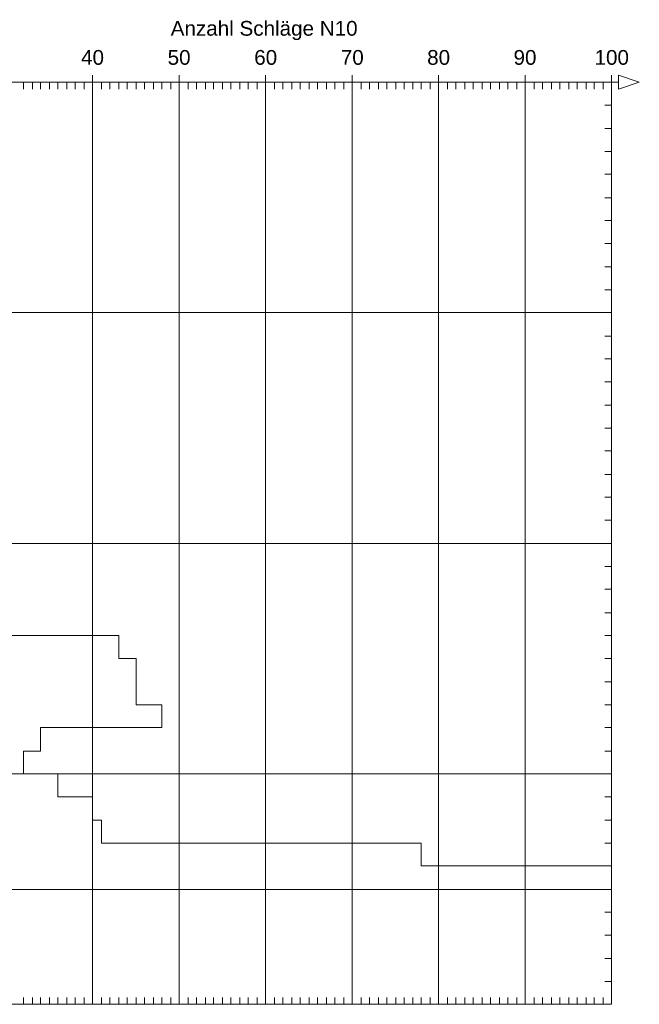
# Model space of a CAD drawing. Header units: metres. Extents: x 1 to 118, y 1 to 83.
# Tile 11 of 35: x 22.9 to 25.58, y 32.42 to 36.69. Entities that reach past the tile are written whole.
import ezdxf

# ---------------------------------------------------------------- set-up
doc = ezdxf.new("R2010")
doc.units = ezdxf.units.M
doc.linetypes.add('DURCHG', pattern=[0])
doc.layers.add('Bodenprofil', color=7, linetype='Continuous')
doc.styles.add('Arial', font='arial.ttf')

msp = doc.modelspace()

# ---------------------------------------------------------------- linework, layer by layer
at = {"layer": 'Bodenprofil', "color": 8, "linetype": 'DURCHG', "lineweight": 9}
for p, q in [((23.2126, 36.4172), (23.2126, 36.4472)), ((23.5876, 36.4172), (23.5876, 36.4472)), ((23.9626, 36.4172), (23.9626, 36.4472)), ((24.3375, 36.4172), (24.3375, 36.4472)), ((24.7125, 36.4172), (24.7125, 36.4472)), ((25.0875, 36.4172), (25.0875, 36.4472)), ((25.4624, 36.4172), (25.4624, 36.4472)), ((25.4924, 36.4172), (25.4924, 36.4472)), ((25.4924, 36.4472), (25.5825, 36.4172)), ((21.7128, 36.4172), (25.4924, 36.4172)), ((21.7128, 36.4172), (25.4624, 36.4172)), ((22.9127, 36.4172), (22.9127, 36.3872)), ((22.9517, 36.4172), (22.9517, 36.3872)), ((22.9877, 36.4172), (22.9877, 36.3872)), ((23.0267, 36.4172), (23.0267, 36.3872)), ((23.0627, 36.4172), (23.0627, 36.3872)), ((23.1017, 36.4172), (23.1017, 36.3872)), ((23.1376, 36.4172), (23.1376, 36.3872)), ((23.1767, 36.4172), (23.1767, 36.3872)), ((23.2126, 36.4172), (23.2126, 32.4186)), ((23.2516, 36.4172), (23.2516, 36.3872)), ((23.2876, 36.4172), (23.2876, 36.3872)), ((23.3266, 36.4172), (23.3266, 36.3872)), ((23.3627, 36.4172), (23.3627, 36.3872)), ((23.4016, 36.4172), (23.4016, 36.3872)), ((23.4377, 36.4172), (23.4377, 36.3872)), ((23.4766, 36.4172), (23.4766, 36.3872)), ((23.5126, 36.4172), (23.5126, 36.3872)), ((23.5516, 36.4172), (23.5516, 36.3872)), ((23.5876, 36.4172), (23.5876, 32.4186)), ((23.6266, 36.4172), (23.6266, 36.3872)), ((23.6626, 36.4172), (23.6626, 36.3872)), ((23.7016, 36.4172), (23.7016, 36.3872)), ((23.7376, 36.4172), (23.7376, 36.3872)), ((23.7766, 36.4172), (23.7766, 36.3872)), ((23.8126, 36.4172), (23.8126, 36.3872)), ((23.8516, 36.4172), (23.8516, 36.3872)), ((23.8876, 36.4172), (23.8876, 36.3872)), ((23.9266, 36.4172), (23.9266, 36.3872)), ((23.9626, 36.4172), (23.9626, 32.4186)), ((24.0015, 36.4172), (24.0015, 36.3872)), ((24.0376, 36.4172), (24.0376, 36.3872)), ((24.0766, 36.4172), (24.0766, 36.3872)), ((24.1126, 36.4172), (24.1126, 36.3872)), ((24.1516, 36.4172), (24.1516, 36.3872)), ((24.1876, 36.4172), (24.1876, 36.3872)), ((24.2266, 36.4172), (24.2266, 36.3872)), ((24.2625, 36.4172), (24.2625, 36.3872)), ((24.3016, 36.4172), (24.3016, 36.3872)), ((24.3375, 36.4172), (24.3375, 32.4186)), ((24.3765, 36.4172), (24.3765, 36.3872)), ((24.4125, 36.4172), (24.4125, 36.3872)), ((24.4515, 36.4172), (24.4515, 36.3872)), ((24.4876, 36.4172), (24.4876, 36.3872)), ((24.5265, 36.4172), (24.5265, 36.3872)), ((24.5626, 36.4172), (24.5626, 36.3872)), ((24.6015, 36.4172), (24.6015, 36.3872)), ((24.6375, 36.4172), (24.6375, 36.3872)), ((24.6765, 36.4172), (24.6765, 36.3872)), ((24.7125, 36.4172), (24.7125, 32.4186)), ((24.7515, 36.4172), (24.7515, 36.3872)), ((24.7875, 36.4172), (24.7875, 36.3872)), ((24.8265, 36.4172), (24.8265, 36.3872)), ((24.8625, 36.4172), (24.8625, 36.3872)), ((24.9015, 36.4172), (24.9015, 36.3872)), ((24.9375, 36.4172), (24.9375, 36.3872)), ((24.9765, 36.4172), (24.9765, 36.3872)), ((25.0125, 36.4172), (25.0125, 36.3872)), ((25.0515, 36.4172), (25.0515, 36.3872)), ((25.0875, 36.4172), (25.0875, 32.4186)), ((25.1264, 36.4172), (25.1264, 36.3872)), ((25.1625, 36.4172), (25.1625, 36.3872)), ((25.2015, 36.4172), (25.2015, 36.3872)), ((25.2375, 36.4172), (25.2375, 36.3872)), ((25.2765, 36.4172), (25.2765, 36.3872)), ((25.3125, 36.4172), (25.3125, 36.3872)), ((25.3515, 36.4172), (25.3515, 36.3872)), ((25.3874, 36.4172), (25.3874, 36.3872)), ((25.4265, 36.4172), (25.4265, 36.3872)), ((25.4624, 36.4172), (25.4624, 32.4186)), ((25.4624, 36.4172), (25.4624, 32.4186)), ((25.5825, 36.4172), (25.4924, 36.3872)), ((25.4924, 36.3872), (25.4924, 36.4172)), ((25.4324, 36.3182), (25.4624, 36.3182)), ((25.4324, 36.2162), (25.4624, 36.2162)), ((25.4324, 36.1172), (25.4624, 36.1172)), ((25.4324, 36.0183), (25.4624, 36.0183)), ((25.4324, 35.9163), (25.4624, 35.9163)), ((25.4324, 35.8173), (25.4624, 35.8173)), ((25.4324, 35.7183), (25.4624, 35.7183)), ((25.4324, 35.6163), (25.4624, 35.6163)), ((25.4324, 35.5173), (25.4624, 35.5173)), ((21.7128, 35.4184), (25.4624, 35.4184)), ((25.4324, 35.3164), (25.4624, 35.3164)), ((25.4324, 35.2174), (25.4624, 35.2174)), ((25.4324, 35.1183), (25.4624, 35.1183)), ((25.4324, 35.0163), (25.4624, 35.0163)), ((25.4324, 34.9173), (25.4624, 34.9173)), ((25.4324, 34.8184), (25.4624, 34.8184)), ((25.4324, 34.7164), (25.4624, 34.7164)), ((25.4324, 34.6174), (25.4624, 34.6174)), ((25.4324, 34.5184), (25.4624, 34.5184)), ((21.7128, 34.4164), (25.4624, 34.4164)), ((25.4324, 34.4164), (25.4624, 34.4164)), ((25.4324, 34.3174), (25.4624, 34.3174)), ((25.4324, 34.2184), (25.4624, 34.2184)), ((25.4324, 34.1164), (25.4624, 34.1164)), ((22.3877, 34.0175), (23.3266, 34.0175)), ((23.3266, 34.0175), (23.3266, 33.9185)), ((25.4324, 34.0175), (25.4624, 34.0175)), ((23.3266, 33.9185), (23.4016, 33.9185)), ((23.4016, 33.9185), (23.4016, 33.8165)), ((25.4324, 33.9185), (25.4624, 33.9185)), ((23.4016, 33.8165), (23.4016, 33.8165)), ((23.4016, 33.8165), (23.4016, 33.7175)), ((25.4324, 33.8165), (25.4624, 33.8165)), ((23.4016, 33.7175), (23.5126, 33.7175)), ((23.5126, 33.7175), (23.5126, 33.6184)), ((25.4324, 33.7175), (25.4624, 33.7175)), ((23.5126, 33.6184), (22.9877, 33.6184)), ((22.9877, 33.6184), (22.9877, 33.5164)), ((25.4324, 33.6184), (25.4624, 33.6184)), ((22.9877, 33.5164), (22.9127, 33.5164)), ((22.9127, 33.5164), (22.9127, 33.4175)), ((25.4324, 33.5164), (25.4624, 33.5164)), ((21.7128, 33.4175), (25.4624, 33.4175)), ((22.9127, 33.4175), (23.0627, 33.4175)), ((23.0627, 33.4175), (23.0627, 33.3185)), ((25.4324, 33.4175), (25.4624, 33.4175)), ((23.0627, 33.3185), (23.2126, 33.3185)), ((23.2126, 33.3185), (23.2126, 33.2165)), ((25.4324, 33.3185), (25.4624, 33.3185)), ((23.2126, 33.2165), (23.2516, 33.2165)), ((23.2516, 33.2165), (23.2516, 33.1175)), ((25.4324, 33.2165), (25.4624, 33.2165)), ((23.2516, 33.1175), (24.6375, 33.1175)), ((24.6375, 33.1175), (24.6375, 33.0185)), ((25.4324, 33.1175), (25.4624, 33.1175)), ((24.6375, 33.0185), (25.4624, 33.0185)), ((25.4324, 33.0185), (25.4624, 33.0185)), ((25.4624, 33.0185), (25.4624, 32.9165)), ((25.4624, 32.9165), (21.7128, 32.9165)), ((25.4324, 32.9165), (25.4624, 32.9165)), ((25.4324, 32.8175), (25.4624, 32.8175)), ((25.4324, 32.7186), (25.4624, 32.7186)), ((25.4324, 32.6166), (25.4624, 32.6166)), ((25.4324, 32.5176), (25.4624, 32.5176)), ((21.7128, 32.4186), (25.4624, 32.4186)), ((22.9127, 32.4486), (22.9127, 32.4186)), ((22.9517, 32.4486), (22.9517, 32.4186)), ((22.9877, 32.4486), (22.9877, 32.4186)), ((23.0267, 32.4486), (23.0267, 32.4186)), ((23.0627, 32.4486), (23.0627, 32.4186)), ((23.1017, 32.4486), (23.1017, 32.4186)), ((23.1376, 32.4486), (23.1376, 32.4186)), ((23.1767, 32.4486), (23.1767, 32.4186)), ((23.2516, 32.4486), (23.2516, 32.4186)), ((23.2876, 32.4486), (23.2876, 32.4186)), ((23.3266, 32.4486), (23.3266, 32.4186)), ((23.3627, 32.4486), (23.3627, 32.4186)), ((23.4016, 32.4486), (23.4016, 32.4186)), ((23.4377, 32.4486), (23.4377, 32.4186)), ((23.4766, 32.4486), (23.4766, 32.4186)), ((23.5126, 32.4486), (23.5126, 32.4186)), ((23.5516, 32.4486), (23.5516, 32.4186)), ((23.6266, 32.4486), (23.6266, 32.4186)), ((23.6626, 32.4486), (23.6626, 32.4186)), ((23.7016, 32.4486), (23.7016, 32.4186)), ((23.7376, 32.4486), (23.7376, 32.4186)), ((23.7766, 32.4486), (23.7766, 32.4186)), ((23.8126, 32.4486), (23.8126, 32.4186)), ((23.8516, 32.4486), (23.8516, 32.4186)), ((23.8876, 32.4486), (23.8876, 32.4186)), ((23.9266, 32.4486), (23.9266, 32.4186)), ((24.0015, 32.4486), (24.0015, 32.4186)), ((24.0376, 32.4486), (24.0376, 32.4186)), ((24.0766, 32.4486), (24.0766, 32.4186)), ((24.1126, 32.4486), (24.1126, 32.4186)), ((24.1516, 32.4486), (24.1516, 32.4186)), ((24.1876, 32.4486), (24.1876, 32.4186)), ((24.2266, 32.4486), (24.2266, 32.4186)), ((24.2625, 32.4486), (24.2625, 32.4186)), ((24.3016, 32.4486), (24.3016, 32.4186)), ((24.3765, 32.4486), (24.3765, 32.4186)), ((24.4125, 32.4486), (24.4125, 32.4186)), ((24.4515, 32.4486), (24.4515, 32.4186)), ((24.4876, 32.4486), (24.4876, 32.4186)), ((24.5265, 32.4486), (24.5265, 32.4186)), ((24.5626, 32.4486), (24.5626, 32.4186)), ((24.6015, 32.4486), (24.6015, 32.4186)), ((24.6375, 32.4486), (24.6375, 32.4186)), ((24.6765, 32.4486), (24.6765, 32.4186)), ((24.7515, 32.4486), (24.7515, 32.4186)), ((24.7875, 32.4486), (24.7875, 32.4186)), ((24.8265, 32.4486), (24.8265, 32.4186)), ((24.8625, 32.4486), (24.8625, 32.4186)), ((24.9015, 32.4486), (24.9015, 32.4186)), ((24.9375, 32.4486), (24.9375, 32.4186)), ((24.9765, 32.4486), (24.9765, 32.4186)), ((25.0125, 32.4486), (25.0125, 32.4186)), ((25.0515, 32.4486), (25.0515, 32.4186)), ((25.1264, 32.4486), (25.1264, 32.4186)), ((25.1625, 32.4486), (25.1625, 32.4186)), ((25.2015, 32.4486), (25.2015, 32.4186)), ((25.2375, 32.4486), (25.2375, 32.4186)), ((25.2765, 32.4486), (25.2765, 32.4186)), ((25.3125, 32.4486), (25.3125, 32.4186)), ((25.3515, 32.4486), (25.3515, 32.4186)), ((25.3874, 32.4486), (25.3874, 32.4186)), ((25.4265, 32.4486), (25.4265, 32.4186))]:
    msp.add_line(p, q, dxfattribs=at)

# ---------------------------------------------------------------- texts
at = {"layer": 'Bodenprofil', "color": 8, "style": 'Arial'}
for s, p in [('Anzahl Schläge N10', (23.5514, 36.619)), ('40', (23.1628, 36.4929)), ('50', (23.5381, 36.4929)), ('60', (23.9134, 36.4929)), ('70', (24.2887, 36.4929)), ('80', (24.663, 36.4929)), ('90', (25.0374, 36.4929)), ('100', (25.3884, 36.4929))]:
    msp.add_text(s, height=0.064, dxfattribs=at).set_placement(p)

doc.saveas('drawing.dxf')
